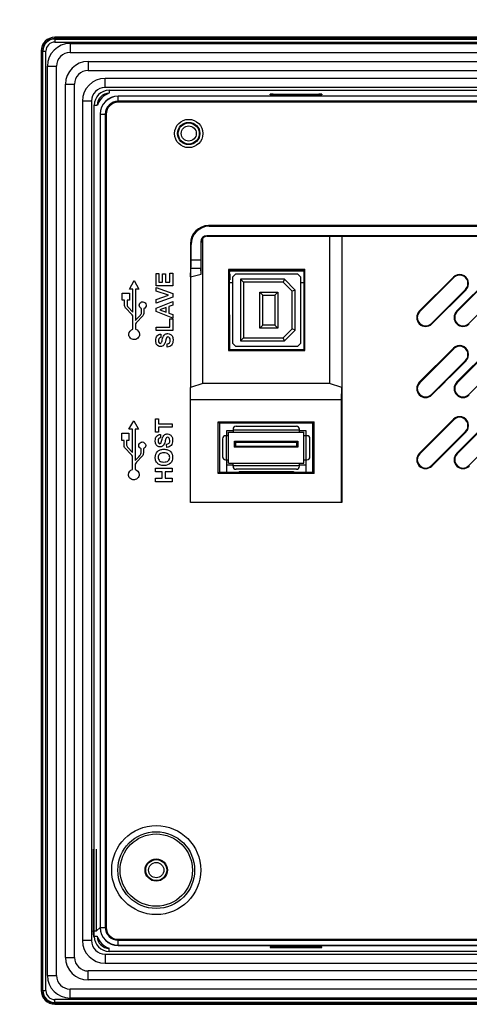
# Model space of a CAD drawing. Extents: x 35 to 740, y 146 to 443.
# Tile 11 of 14: x 522 to 596, y 151 to 315. Entities that reach past the tile are written whole.
import ezdxf

# ---------------------------------------------------------------- set-up
doc = ezdxf.new("R2010")
doc.units = 0
doc.header["$LTSCALE"] = 46.255
doc.header["$PDMODE"] = 3
doc.header["$PDSIZE"] = 0.3125
doc.layers.get('0').update_dxf_attribs({"linetype": 'CONTINUOUS'})
doc.layers.get('Defpoints').update_dxf_attribs({"linetype": 'CONTINUOUS'})
for name, color, linetype in [('02___PRT_ALL_AXES', 7, 'CONTINUOUS'), ('3_ALL_AXES', 7, 'CONTINUOUS'), ('7_ALL_FEATURES', 7, 'CONTINUOUS')]:
    doc.layers.add(name, color=color, linetype=linetype)
doc.styles.add('TEXTSTYLE_2', font='arial.ttf')
doc.dimstyles.new('DIMSTYLE_3', dxfattribs={"dimtxt": 8, "dimasz": 4.76, "dimexe": 2, "dimexo": 1.5, "dimgap": 2, "dimtad": 1, "dimdec": 1, "dimzin": 0, "dimdsep": 46, "dimtxsty": 'TEXTSTYLE_2', "dimblk": '_ARROW_FILLED', "dimblk1": '_ARROW_FILLED', "dimblk2": '_ARROW_FILLED', "dimcen": 0.09, "dimadec": 1, "dimazin": 0, "dimtfac": 1, "dimtdec": 1, "dimtofl": 0, "dimtmove": 0, "dimatfit": 3, "dimldrblk": '_ARROW_FILLED', "dimfxl": 1, "dimtolj": 1, "dimtzin": 0, "dimarcsym": 0})
doc.dimstyles.new('DIMSTYLE_4', dxfattribs={"dimtxt": 8, "dimasz": 4.76, "dimexe": 2, "dimexo": 1.5, "dimgap": 2, "dimtad": 1, "dimdec": 1, "dimzin": 0, "dimdsep": 46, "dimtxsty": 'TEXTSTYLE_2', "dimblk": '_ARROW_FILLED', "dimblk1": '_ARROW_FILLED', "dimblk2": '_ARROW_FILLED', "dimcen": 0.09, "dimadec": 1, "dimazin": 0, "dimtp": 0.001, "dimtm": 0.001, "dimtfac": 1, "dimtdec": 1, "dimtofl": 0, "dimtmove": 0, "dimatfit": 3, "dimldrblk": '_ARROW_FILLED', "dimfxl": 1, "dimtolj": 1, "dimtzin": 0, "dimarcsym": 0})

# ---------------------------------------------------------------- blocks, each defined once
blk = doc.blocks.new('_ARROW_FILLED')
at = {"color": 0, "linetype": 'ByBlock'}
blk.add_solid([(0, 0), (-1, 0.167), (-1, -0.167)], dxfattribs=at)
blk = doc.blocks.new('*D6')
at = {"color": 0, "linetype": 'Continuous', "lineweight": -2, "transparency": 16777216}
for p, q in [((440.23, 321.79), (440.23, 379.29)), ((466.43, 303.21), (466.43, 379.29)), ((450.23, 377.29), (456.43, 377.29)), ((466.43, 377.29), (534.62, 377.29))]:
    blk.add_line(p, q, dxfattribs=at)
at = {"layer": 'Defpoints', "color": 0, "linetype": 'Continuous', "transparency": 16777216}
for p in [(466.43, 377.29), (440.23, 320.29), (466.43, 301.71)]:
    blk.add_point(p, dxfattribs=at)
at = {"color": 0, "linetype": 'Continuous', "lineweight": -2, "transparency": 16777216, "xscale": 10, "yscale": 10, "zscale": 10, "rotation": 180}
blk.add_blockref('_ARROW_FILLED', (440.23, 377.29), dxfattribs=at)
at = {"color": 0, "linetype": 'Continuous', "lineweight": -2, "transparency": 16777216, "xscale": 10, "yscale": 10, "zscale": 10}
blk.add_blockref('_ARROW_FILLED', (466.43, 377.29), dxfattribs=at)
at = {"color": 0, "linetype": 'Continuous', "transparency": 16777216, "insert": (505.52, 384.53), "char_height": 8, "width": 54.8699, "attachment_point": 5, "style": 'TEXTSTYLE_2'}
blk.add_mtext('\\A1;26.2(1.03")', dxfattribs=at)
blk = doc.blocks.new('*D7')
at = {"color": 0, "linetype": 'Continuous', "lineweight": -2, "transparency": 16777216}
for p, q in [((429.98, 311.26), (429.98, 396.27)), ((466.43, 300.76), (466.43, 396.27)), ((439.98, 394.27), (456.43, 394.27)), ((466.43, 394.27), (534.47, 394.27))]:
    blk.add_line(p, q, dxfattribs=at)
at = {"layer": 'Defpoints', "color": 0, "linetype": 'Continuous', "transparency": 16777216}
for p in [(466.43, 394.27), (429.98, 309.76), (466.43, 299.26)]:
    blk.add_point(p, dxfattribs=at)
at = {"color": 0, "linetype": 'Continuous', "lineweight": -2, "transparency": 16777216, "xscale": 10, "yscale": 10, "zscale": 10, "rotation": 180}
blk.add_blockref('_ARROW_FILLED', (429.98, 394.27), dxfattribs=at)
at = {"color": 0, "linetype": 'Continuous', "lineweight": -2, "transparency": 16777216, "xscale": 10, "yscale": 10, "zscale": 10}
blk.add_blockref('_ARROW_FILLED', (466.43, 394.27), dxfattribs=at)
at = {"color": 0, "linetype": 'Continuous', "transparency": 16777216, "insert": (505.45, 401.51), "char_height": 8, "width": 54.8699, "attachment_point": 5, "style": 'TEXTSTYLE_2'}
blk.add_mtext('\\A1;36.5(1.44")', dxfattribs=at)

msp = doc.modelspace()

# ---------------------------------------------------------------- linework, layer by layer
at = {"color": 0, "linetype": 'Continuous'}
for p, q in [((537.87, 301.24), (537.87, 302.27)), ((726.9, 302.27), (537.87, 302.27)), ((726.9, 302.24), (537.87, 302.24)), ((726.9, 301.24), (537.87, 301.24)), ((726.89, 301.41), (537.89, 301.41)), ((534.87, 299.27), (534.87, 164.24)), ((534.87, 299.27), (535.9, 299.27)), ((534.9, 299.27), (534.9, 164.24)), ((535.74, 299.26), (535.74, 164.26)), ((535.9, 299.27), (535.9, 164.24)), ((552.87, 280.76), (552.98, 280.66)), ((711.12, 280.76), (552.87, 280.76)), ((552.98, 280.66), (711.01, 280.66)), ((551.57, 278.07), (551.57, 275.09)), ((551.57, 278.07), (551.65, 277.99)), ((551.65, 272.7), (551.65, 277.99)), ((551.9, 254.55), (551.9, 278.65)), ((552.57, 279.07), (552.65, 278.99)), ((711.68, 279.07), (552.57, 279.07)), ((552.65, 278.99), (572.95, 278.99)), ((572.95, 278.99), (572.95, 254.55)), ((572.95, 278.99), (574.97, 278.96)), ((574.97, 278.96), (574.97, 234.81)), ((692.15, 278.96), (574.98, 278.96)), ((549.87, 277.77), (549.87, 253.88)), ((549.87, 277.77), (549.98, 277.66)), ((549.98, 275.09), (549.98, 277.66)), ((549.98, 275.09), (551.57, 275.09)), ((549.87, 272.26), (549.95, 273.68)), ((549.95, 273.68), (551.6, 273.68)), ((551.65, 272.7), (551.6, 273.68)), ((556.19, 273.46), (556.19, 260.01)), ((556.19, 273.46), (556.39, 273.26)), ((568.85, 273.46), (556.19, 273.46)), ((556.37, 272.74), (556.39, 273.26)), ((558.89, 273.28), (556.39, 273.26)), ((568.65, 273.22), (556.39, 273.22)), ((559.87, 273.26), (558.89, 273.26)), ((568.65, 273.26), (559.87, 273.28)), ((568.85, 273.46), (568.65, 273.26)), ((568.65, 273.26), (568.67, 272.74)), ((568.85, 260.01), (568.85, 273.46)), ((539.73, 270.24), (540.53, 271.64)), ((540.53, 271.64), (541.32, 270.24)), ((544.16, 270.78), (544.16, 272.84)), ((544.16, 272.84), (544.63, 272.84)), ((544.63, 272.84), (544.63, 271.35)), ((545.24, 271.35), (545.24, 272.74)), ((545.24, 272.74), (545.71, 272.74)), ((545.71, 272.74), (545.71, 271.35)), ((546.46, 271.35), (546.46, 272.89)), ((546.46, 272.89), (546.93, 272.89)), ((546.93, 272.89), (546.93, 270.78)), ((549.87, 272.26), (551.65, 272.7)), ((556.39, 260.22), (556.37, 271.78)), ((556.39, 272.74), (556.39, 271.78)), ((556.89, 272.26), (557.39, 272.76)), ((556.89, 261.22), (556.89, 272.26)), ((557.39, 272.76), (567.65, 272.76)), ((558.19, 271.86), (558.19, 261.62)), ((558.19, 271.86), (558.69, 271.36)), ((565.45, 271.86), (558.19, 271.86)), ((565.45, 271.86), (565.25, 271.36)), ((567.25, 270.06), (565.45, 271.86)), ((567.65, 272.76), (568.15, 272.26)), ((568.15, 272.26), (568.15, 261.22)), ((568.65, 272.74), (568.65, 271.78)), ((568.67, 271.78), (568.65, 260.22)), ((587.83, 266.55), (593.49, 272.21)), ((587.9, 266.48), (593.56, 272.13)), ((593.56, 272.13), (593.49, 272.21)), ((594.03, 266.55), (599.69, 272.21)), ((594.1, 266.48), (599.76, 272.13)), ((540.31, 270.24), (539.73, 270.24)), ((540.31, 266.4), (540.31, 270.24)), ((540.75, 270.24), (540.75, 265.03)), ((541.32, 270.24), (540.75, 270.24)), ((546.93, 270.78), (544.16, 270.78)), ((544.16, 269.9), (544.16, 270.5)), ((544.16, 270.5), (546.93, 269.51)), ((546.21, 269.23), (544.16, 269.9)), ((544.63, 271.35), (545.24, 271.35)), ((545.71, 271.35), (546.46, 271.35)), ((556.89, 271.29), (556.37, 271.29)), ((558.69, 271.36), (558.69, 262.12)), ((565.25, 271.36), (558.69, 271.36)), ((566.75, 269.86), (565.25, 271.36)), ((567.25, 270.06), (566.75, 269.86)), ((566.75, 263.62), (566.75, 269.86)), ((567.25, 263.41), (567.25, 270.06)), ((568.67, 271.29), (568.15, 271.29)), ((595.51, 270.18), (589.85, 264.53)), ((595.58, 270.11), (589.92, 264.45)), ((595.58, 270.11), (595.51, 270.18)), ((601.71, 270.18), (596.05, 264.53)), ((538.54, 268.37), (538.54, 269.56)), ((538.54, 269.56), (539.73, 269.56)), ((538.92, 268.37), (538.54, 268.37)), ((538.92, 267.62), (538.92, 268.37)), ((539.34, 268.37), (539.34, 267.75)), ((539.73, 268.37), (539.34, 268.37)), ((539.73, 269.56), (539.73, 268.37)), ((544.16, 268.52), (546.21, 269.23)), ((546.93, 268.91), (544.16, 267.91)), ((544.16, 267.91), (544.16, 268.52)), ((544.16, 267.07), (546.93, 268.19)), ((546.93, 269.51), (546.93, 268.91)), ((546.93, 268.19), (546.93, 267.58)), ((561.37, 263.74), (561.37, 269.74)), ((561.37, 269.74), (561.87, 269.24)), ((561.37, 269.74), (564.37, 269.74)), ((561.87, 264.24), (561.87, 269.24)), ((561.87, 269.24), (563.87, 269.24)), ((564.37, 269.74), (563.87, 269.24)), ((563.87, 269.24), (563.87, 264.24)), ((564.37, 269.74), (564.37, 263.74)), ((540.07, 266.08), (539.13, 267.07)), ((539.55, 267.2), (540.31, 266.4)), ((541.77, 266.44), (541.77, 266.99)), ((542.13, 266.99), (542.13, 266.3)), ((544.16, 266.48), (544.16, 267.07)), ((545.83, 267.16), (544.8, 266.77)), ((544.8, 266.77), (545.83, 266.4)), ((545.83, 266.4), (545.83, 267.16)), ((546.93, 267.58), (546.3, 267.34)), ((546.3, 267.34), (546.3, 266.23)), ((587.83, 266.55), (587.9, 266.48)), ((594.03, 266.55), (594.1, 266.48)), ((540.31, 263.57), (540.31, 265.77)), ((541.92, 265.74), (540.98, 264.75)), ((546.93, 265.4), (544.16, 266.48)), ((546.3, 266.23), (546.93, 266)), ((546.46, 263.89), (546.46, 265.29)), ((546.46, 265.29), (546.93, 265.29)), ((546.93, 266), (546.93, 265.4)), ((546.93, 265.29), (546.93, 263.33)), ((540.75, 264.45), (540.75, 263.58)), ((544.18, 263.33), (544.18, 263.89)), ((544.18, 263.89), (546.46, 263.89)), ((546.93, 263.33), (544.18, 263.33)), ((561.37, 263.74), (561.87, 264.24)), ((564.37, 263.74), (561.37, 263.74)), ((563.87, 264.24), (561.87, 264.24)), ((564.37, 263.74), (563.87, 264.24)), ((565.25, 262.12), (566.75, 263.62)), ((565.45, 261.62), (567.25, 263.41)), ((567.25, 263.41), (566.75, 263.62)), ((589.85, 264.53), (589.92, 264.45)), ((596.05, 264.53), (596.12, 264.45)), ((544.96, 262.76), (544.97, 262.2)), ((558.19, 261.62), (558.69, 262.12)), ((558.19, 261.62), (565.45, 261.62)), ((558.69, 262.12), (565.25, 262.12)), ((565.45, 261.62), (565.25, 262.12)), ((546.03, 260.58), (545.98, 261.13)), ((556.19, 260.01), (556.39, 260.22)), ((556.19, 260.01), (568.85, 260.01)), ((556.39, 260.22), (558.89, 260.2)), ((557.39, 260.72), (556.89, 261.22)), ((567.65, 260.72), (557.39, 260.72)), ((558.89, 260.22), (559.89, 260.22)), ((559.89, 260.2), (568.65, 260.22)), ((568.15, 261.22), (567.65, 260.72)), ((568.85, 260.01), (568.65, 260.22)), ((587.83, 254.75), (593.49, 260.41)), ((587.83, 254.75), (593.49, 260.41)), ((587.9, 254.68), (593.56, 260.33)), ((587.9, 254.68), (593.56, 260.33)), ((593.56, 260.33), (593.49, 260.41)), ((593.56, 260.33), (593.49, 260.41)), ((594.03, 254.75), (599.69, 260.41)), ((594.1, 254.68), (599.76, 260.33)), ((595.51, 258.38), (589.85, 252.73)), ((595.58, 258.31), (589.92, 252.65)), ((595.58, 258.31), (595.51, 258.38)), ((601.71, 258.38), (596.05, 252.73)), ((551.9, 254.55), (549.87, 253.88)), ((549.9, 251.88), (549.87, 253.88)), ((549.87, 234.81), (549.87, 253.88)), ((572.95, 254.55), (551.9, 254.55)), ((574.97, 253.88), (572.95, 254.55)), ((574.95, 251.88), (574.97, 253.88)), ((587.83, 254.75), (587.9, 254.68)), ((587.83, 254.75), (587.9, 254.68)), ((592.11, 254.99), (589.85, 252.73)), ((592.11, 254.84), (589.92, 252.65)), ((594.03, 254.75), (594.1, 254.68)), ((549.9, 234.83), (549.9, 251.88)), ((549.9, 251.88), (574.95, 251.88)), ((574.95, 234.83), (574.95, 251.88)), ((589.85, 252.73), (589.92, 252.65)), ((589.85, 252.73), (589.92, 252.65)), ((596.05, 252.73), (596.12, 252.65)), ((544.08, 246.46), (544.08, 248.66)), ((544.08, 248.66), (544.55, 248.66)), ((544.55, 248.66), (544.55, 247.84)), ((587.83, 242.95), (593.49, 248.61)), ((587.9, 242.88), (593.56, 248.53)), ((593.56, 248.53), (593.49, 248.61)), ((594.03, 242.95), (599.69, 248.61)), ((594.1, 242.88), (599.76, 248.53)), ((539.66, 246.95), (540.45, 248.36)), ((540.23, 246.95), (539.66, 246.95)), ((540.23, 243.12), (540.23, 246.95)), ((540.45, 248.36), (541.25, 246.95)), ((540.68, 246.95), (540.68, 241.74)), ((541.25, 246.95), (540.68, 246.95)), ((544.55, 247.84), (546.86, 247.84)), ((544.55, 247.28), (544.55, 246.46)), ((546.86, 247.28), (544.55, 247.28)), ((546.86, 247.84), (546.86, 247.28)), ((554.49, 239.6), (554.49, 248.16)), ((554.49, 248.16), (554.69, 247.96)), ((554.49, 248.16), (570.39, 248.16)), ((554.69, 247.96), (554.69, 239.81)), ((570.19, 247.96), (554.69, 247.96)), ((570.39, 248.16), (570.19, 247.96)), ((570.19, 239.81), (570.19, 247.96)), ((570.39, 239.6), (570.39, 248.16)), ((538.46, 245.09), (538.46, 246.28)), ((538.46, 246.28), (539.65, 246.28)), ((539.65, 246.28), (539.65, 245.09)), ((544.55, 246.46), (544.08, 246.46)), ((544.88, 246.09), (544.9, 245.53)), ((595.51, 246.58), (589.85, 240.93)), ((595.58, 246.51), (589.92, 240.85)), ((595.58, 246.51), (595.51, 246.58)), ((601.71, 246.58), (596.05, 240.93)), ((538.85, 245.09), (538.46, 245.09)), ((538.85, 244.34), (538.85, 245.09)), ((539.99, 242.8), (539.06, 243.79)), ((539.27, 245.09), (539.27, 244.47)), ((539.65, 245.09), (539.27, 245.09)), ((539.48, 243.92), (540.23, 243.12)), ((541.7, 243.16), (541.7, 243.71)), ((542.05, 243.71), (542.05, 243.02)), ((545.96, 243.92), (545.91, 244.47)), ((540.23, 240.29), (540.23, 242.49)), ((541.84, 242.46), (540.91, 241.47)), ((587.83, 242.95), (587.9, 242.88)), ((594.03, 242.95), (594.1, 242.88)), ((540.68, 241.16), (540.68, 240.29)), ((544.08, 239.91), (544.08, 240.47)), ((544.08, 240.47), (546.86, 240.47)), ((546.86, 240.47), (546.86, 239.91)), ((589.85, 240.93), (589.92, 240.85)), ((596.05, 240.93), (596.12, 240.85)), ((545.18, 239.91), (544.08, 239.91)), ((544.08, 238.25), (544.08, 238.81)), ((544.08, 238.81), (545.18, 238.81)), ((545.18, 238.81), (545.18, 239.91)), ((545.65, 239.91), (545.65, 238.81)), ((546.86, 239.91), (545.65, 239.91)), ((545.65, 238.81), (546.86, 238.81)), ((546.86, 238.81), (546.86, 238.25)), ((554.69, 239.81), (554.49, 239.6)), ((570.39, 239.6), (554.49, 239.6)), ((554.69, 239.81), (570.19, 239.81)), ((570.39, 239.6), (570.19, 239.81)), ((546.86, 238.25), (544.08, 238.25)), ((549.87, 234.81), (549.9, 234.83)), ((574.97, 234.81), (549.87, 234.81)), ((549.9, 234.83), (574.95, 234.83)), ((574.97, 234.81), (574.95, 234.83)), ((534.87, 164.24), (535.9, 164.24)), ((537.87, 161.24), (537.87, 162.27)), ((537.87, 162.27), (726.9, 162.27)), ((537.89, 162.11), (726.89, 162.11)), ((537.87, 161.27), (726.9, 161.27)), ((537.87, 161.24), (726.9, 161.24))]:
    msp.add_line(p, q, dxfattribs=at)
for centre, radius in [((549.58, 296.06), 2.35), ((549.58, 296.06), 1.85), ((549.58, 296.06), 1.75), ((544.19, 173.76), 7.39), ((544.19, 173.76), 6.37), ((544.19, 173.76), 6), ((544.19, 173.76), 1.85), ((544.19, 173.76), 1.75)]:
    msp.add_circle(centre, radius, dxfattribs=at)
for centre, radius, start, end in [((537.87, 299.27), 3, 90, 180), ((537.87, 299.27), 2.97, 90, 180), ((537.89, 299.26), 2.15, 90, 180), ((537.87, 299.27), 1.97, 90, 180), ((594.53, 271.16), 1.48, 314.9958, 134.9987), ((594.53, 271.16), 1.38, 314.9955, 134.9985), ((588.88, 265.5), 1.48, 135.0011, 315.0006), ((595.08, 265.5), 1.48, 135.0011, 315.0006), ((588.88, 265.5), 1.38, 135.0012, 315.0007), ((595.08, 265.5), 1.38, 135.0012, 315.0007), ((594.53, 259.36), 1.48, 71.0718, 134.9987), ((594.53, 259.36), 1.48, 314.9958, 134.9987), ((594.53, 259.36), 1.38, 71.9268, 134.9986), ((594.53, 259.36), 1.38, 314.9955, 134.9985), ((588.88, 253.7), 1.48, 135.0011, 315.0006), ((588.88, 253.7), 1.48, 135.0011, 315.0006), ((588.88, 253.7), 1.38, 135.0012, 315.0007), ((588.88, 253.7), 1.38, 135.0012, 315.0007), ((595.08, 253.7), 1.48, 135.0011, 315.0006), ((595.08, 253.7), 1.38, 135.0012, 315.0007), ((594.53, 247.56), 1.48, 314.9958, 134.9987), ((594.53, 247.56), 1.38, 314.9955, 134.9985), ((198.71, 565.73), 471.07, 316.5466, 316.69), ((588.88, 241.9), 1.48, 135.0011, 315.0006), ((588.88, 241.9), 1.38, 135.0012, 315.0007), ((595.08, 241.9), 1.48, 135.0011, 315.0006), ((595.08, 241.9), 1.38, 135.0012, 315.0007), ((537.87, 164.24), 3, 180, 270), ((537.87, 164.24), 2.97, 180, 270), ((537.89, 164.26), 2.15, 180, 270), ((537.87, 164.24), 1.97, 180, 270)]:
    msp.add_arc(centre, radius, start, end, dxfattribs=at)
for centre, major_axis, ratio, start_param, end_param in [((552.88, 277.76), (2.13, -2.13), 0.997265, 2.357564, 3.925621), ((552.98, 277.65), (2.13, -2.13), 0.997265, 2.357564, 3.925621), ((552.57, 278.07), (0.709, -0.709), 0.997265, 2.357564, 3.925621), ((552.64, 278), (0.325, 0.949), 0.98382, 1.18164, 1.906205), ((552.65, 277.99), (0.709, -0.709), 0.997265, 2.357564, 3.201056), ((549.87, 275.09), (0, 2), 0.052408, -2.356194, -1.570796), ((551.68, 275.09), (0, 2), 0.052408, -4.712389, -3.926991)]:
    msp.add_ellipse(centre, major_axis=major_axis, ratio=ratio, start_param=start_param, end_param=end_param, dxfattribs=at)
for points, knots in [([(541.76, 268.09), (541.82, 268.11), (542.17, 268.19), (542.76, 267.59), (542.34, 267.07), (542.13, 266.99)], [0, 0, 0, 0, 0.106815, 0.594965, 1, 1, 1, 1]), ([(539.13, 267.07), (539.12, 267.08), (538.99, 267.23), (538.92, 267.44), (538.92, 267.62)], [0, 0, 0, 0, 0.084363, 1, 1, 1, 1]), ([(539.34, 267.75), (539.34, 267.57), (539.41, 267.37), (539.54, 267.21), (539.55, 267.2)], [0, 0, 0, 0, 0.916648, 1, 1, 1, 1]), ([(541.77, 266.99), (541.56, 267.06), (541.18, 267.53), (541.55, 268), (541.76, 268.09)], [0, 0, 0, 0, 0.517139, 1, 1, 1, 1]), ([(540.75, 265.03), (540.84, 265.12), (541.02, 265.32), (541.29, 265.6), (541.47, 265.79), (541.56, 265.89)], [0, 0, 0, 0, 0.334313, 0.667708, 1, 1, 1, 1]), ([(541.56, 265.89), (541.57, 265.9), (541.7, 266.05), (541.77, 266.26), (541.77, 266.44)], [0, 0, 0, 0, 0.083982, 1, 1, 1, 1]), ([(542.13, 266.3), (542.13, 266.3), (542.13, 266.11), (542.05, 265.91), (541.93, 265.75), (541.92, 265.74)], [0, 0, 0, 0, 0.009405, 0.916445, 1, 1, 1, 1]), ([(540.79, 261.88), (540.71, 261.85), (540.39, 261.8), (539.85, 262.03), (539.48, 262.85), (539.96, 263.48), (540.31, 263.57)], [0, 0, 0, 0, 0.094365, 0.346665, 0.599041, 1, 1, 1, 1]), ([(540.75, 263.58), (541.1, 263.49), (541.59, 262.85), (541.26, 262.12), (540.93, 261.92), (540.79, 261.88)], [0, 0, 0, 0, 0.496729, 0.805978, 1, 1, 1, 1]), ([(544.98, 260.69), (544.95, 260.69), (544.78, 260.68), (544.45, 260.77), (544.14, 261.17), (544.07, 261.78), (544.2, 262.53), (544.73, 262.75), (544.96, 262.76)], [0, 0, 0, 0, 0.032687, 0.17092, 0.31917, 0.503126, 0.774835, 1, 1, 1, 1]), ([(544.6, 261.9), (544.58, 261.83), (544.56, 261.62), (544.59, 261.34), (544.84, 261.18), (545.04, 261.3), (545.13, 261.53), (545.2, 261.83), (545.28, 262.14), (545.41, 262.47), (545.62, 262.72), (545.83, 262.8), (545.91, 262.82)], [0, 0, 0, 0, 0.070651, 0.209971, 0.279007, 0.345795, 0.417952, 0.540896, 0.671904, 0.767243, 0.915386, 1, 1, 1, 1]), ([(544.97, 262.2), (544.86, 262.18), (544.68, 262.1), (544.61, 261.95), (544.6, 261.9)], [0, 0, 0, 0, 0.675728, 1, 1, 1, 1]), ([(546.49, 261.55), (546.5, 261.61), (546.53, 261.82), (546.47, 262.14), (546.17, 262.31), (545.97, 262.25), (545.89, 262.13), (545.83, 262.01), (545.78, 261.82), (545.71, 261.54), (545.62, 261.22), (545.45, 260.92), (545.23, 260.75), (545.05, 260.7), (544.98, 260.69)], [0, 0, 0, 0, 0.057574, 0.199085, 0.299932, 0.359537, 0.393649, 0.438447, 0.494294, 0.592749, 0.726499, 0.82315, 0.929101, 1, 1, 1, 1]), ([(545.91, 262.82), (545.98, 262.83), (546.21, 262.86), (546.61, 262.75), (546.95, 262.31), (547.02, 261.66), (546.87, 260.84), (546.29, 260.61), (546.03, 260.58)], [0, 0, 0, 0, 0.063895, 0.2008, 0.343379, 0.522976, 0.770388, 1, 1, 1, 1]), ([(545.98, 261.13), (546.13, 261.16), (546.38, 261.25), (546.47, 261.47), (546.49, 261.55)], [0, 0, 0, 0, 0.63941, 1, 1, 1, 1]), ([(544.91, 244.03), (544.88, 244.03), (544.7, 244.02), (544.38, 244.11), (544.07, 244.51), (544, 245.11), (544.12, 245.86), (544.66, 246.09), (544.88, 246.09)], [0, 0, 0, 0, 0.032785, 0.171016, 0.319264, 0.503176, 0.774821, 1, 1, 1, 1]), ([(544.52, 245.23), (544.5, 245.17), (544.49, 244.96), (544.51, 244.68), (544.77, 244.52), (544.96, 244.63), (545.05, 244.87), (545.13, 245.16), (545.21, 245.48), (545.33, 245.81), (545.55, 246.06), (545.75, 246.14), (545.83, 246.15)], [0, 0, 0, 0, 0.070453, 0.209379, 0.278254, 0.344993, 0.417091, 0.540022, 0.671017, 0.766554, 0.915135, 1, 1, 1, 1]), ([(544.9, 245.53), (544.79, 245.51), (544.6, 245.44), (544.54, 245.29), (544.52, 245.23)], [0, 0, 0, 0, 0.675991, 1, 1, 1, 1]), ([(546.42, 244.89), (546.43, 244.95), (546.45, 245.16), (546.4, 245.47), (546.1, 245.65), (545.9, 245.58), (545.81, 245.47), (545.76, 245.35), (545.71, 245.15), (545.64, 244.87), (545.55, 244.56), (545.38, 244.26), (545.15, 244.09), (544.98, 244.04), (544.91, 244.03)], [0, 0, 0, 0, 0.057482, 0.198535, 0.299002, 0.358382, 0.392365, 0.437192, 0.493076, 0.591594, 0.725562, 0.822491, 0.928746, 1, 1, 1, 1]), ([(545.83, 246.15), (545.9, 246.17), (546.14, 246.19), (546.53, 246.09), (546.88, 245.64), (546.94, 244.99), (546.8, 244.18), (546.22, 243.95), (545.96, 243.92)], [0, 0, 0, 0, 0.063842, 0.200633, 0.343244, 0.52288, 0.770342, 1, 1, 1, 1]), ([(539.06, 243.79), (539.05, 243.8), (538.92, 243.95), (538.85, 244.16), (538.85, 244.34)], [0, 0, 0, 0, 0.084645, 1, 1, 1, 1]), ([(539.27, 244.47), (539.27, 244.29), (539.34, 244.08), (539.47, 243.93), (539.48, 243.92)], [0, 0, 0, 0, 0.916306, 1, 1, 1, 1]), ([(541.7, 243.71), (541.48, 243.78), (541.11, 244.25), (541.47, 244.72), (541.69, 244.8)], [0, 0, 0, 0, 0.517139, 1, 1, 1, 1]), ([(541.69, 244.8), (541.75, 244.83), (542.1, 244.91), (542.68, 244.31), (542.27, 243.78), (542.05, 243.71)], [0, 0, 0, 0, 0.106782, 0.59495, 1, 1, 1, 1]), ([(545.49, 240.93), (545.24, 240.93), (544.84, 240.99), (544.38, 241.29), (544.08, 241.72), (543.97, 242.42), (544.22, 243.2), (544.87, 243.58), (545.24, 243.63), (545.43, 243.63)], [0, 0, 0, 0, 0.165121, 0.270022, 0.369656, 0.508336, 0.748491, 0.870039, 1, 1, 1, 1]), ([(545.43, 243.63), (545.45, 243.63), (545.67, 243.63), (546.06, 243.58), (546.72, 243.2), (547.04, 242.29), (546.65, 241.15), (545.87, 240.94), (545.49, 240.93)], [0, 0, 0, 0, 0.009548, 0.147887, 0.268632, 0.507664, 0.748187, 1, 1, 1, 1]), ([(545.91, 244.47), (546.05, 244.49), (546.3, 244.59), (546.4, 244.81), (546.42, 244.89)], [0, 0, 0, 0, 0.63962, 1, 1, 1, 1]), ([(541.49, 242.6), (541.5, 242.61), (541.63, 242.77), (541.7, 242.97), (541.7, 243.16)], [0, 0, 0, 0, 0.083872, 1, 1, 1, 1]), ([(542.05, 243.02), (542.05, 243.01), (542.05, 242.83), (541.98, 242.62), (541.85, 242.47), (541.84, 242.46)], [0, 0, 0, 0, 0.009362, 0.916162, 1, 1, 1, 1]), ([(545.46, 243.05), (545.32, 243.05), (545.07, 243.03), (544.64, 242.82), (544.43, 242.28), (544.65, 241.74), (545.07, 241.53), (545.32, 241.51), (545.47, 241.51)], [0, 0, 0, 0, 0.153695, 0.276583, 0.498142, 0.720853, 0.844968, 1, 1, 1, 1]), ([(545.47, 241.51), (545.73, 241.51), (546.22, 241.6), (546.52, 242.28), (546.29, 242.82), (545.86, 243.03), (545.6, 243.05), (545.46, 243.05)], [0, 0, 0, 0, 0.274534, 0.496347, 0.71721, 0.842982, 1, 1, 1, 1]), ([(540.72, 238.59), (540.63, 238.57), (540.32, 238.52), (539.77, 238.75), (539.41, 239.56), (539.89, 240.2), (540.23, 240.29)], [0, 0, 0, 0, 0.094445, 0.346666, 0.59904, 1, 1, 1, 1]), ([(540.68, 240.29), (541.03, 240.21), (541.52, 239.57), (541.19, 238.83), (540.85, 238.63), (540.72, 238.59)], [0, 0, 0, 0, 0.496752, 0.806023, 1, 1, 1, 1])]:
    msp.add_open_spline(points, degree=3, knots=knots, dxfattribs=at)
for points in [[(540.31, 265.77), (540.23, 265.88), (540.15, 265.98), (540.07, 266.08)], [(540.98, 264.75), (540.9, 264.66), (540.82, 264.55), (540.75, 264.45)], [(540.23, 242.49), (540.16, 242.59), (540.08, 242.7), (539.99, 242.8)], [(540.91, 241.47), (540.82, 241.37), (540.75, 241.27), (540.68, 241.16)]]:
    msp.add_open_spline(points, degree=3, dxfattribs=at)
at = {"layer": '02___PRT_ALL_AXES', "color": 0, "linetype": 'Continuous'}
msp.add_circle((549.58, 296.06), 1.25, dxfattribs=at)
at = {"layer": '3_ALL_AXES', "color": 0, "linetype": 'Continuous'}
msp.add_circle((544.19, 173.76), 1.75, dxfattribs=at)
at = {"layer": '7_ALL_FEATURES', "color": 0, "linetype": 'Continuous'}
for p, q in [((527.39, 311.84), (527.39, 312.04)), ((737.39, 312.04), (527.39, 312.04)), ((737.39, 311.84), (527.39, 311.84)), ((527.39, 311.75), (527.39, 311.25)), ((527.39, 311.75), (737.39, 311.75)), ((527.39, 311.25), (737.39, 311.25)), ((529.89, 311), (529.89, 309.5)), ((529.89, 311), (734.89, 311)), ((525.1, 309.76), (525.1, 153.76)), ((525.3, 309.76), (525.1, 309.76)), ((525.3, 309.76), (525.3, 153.76)), ((525.39, 153.76), (525.39, 309.75)), ((525.39, 309.75), (525.89, 309.75)), ((525.89, 153.76), (525.89, 309.75)), ((529.89, 309.5), (734.89, 309.5)), ((532.89, 308.01), (532.89, 306.51)), ((532.89, 308.01), (731.89, 308.01)), ((526.14, 156.26), (526.14, 307.25)), ((526.14, 307.25), (527.64, 307.25)), ((527.64, 156.26), (527.64, 307.25)), ((532.89, 306.51), (731.89, 306.51)), ((529.14, 159.26), (529.14, 304.26)), ((529.14, 304.26), (530.64, 304.26)), ((530.64, 159.26), (530.64, 304.26)), ((535.69, 303.7), (535.69, 305.2)), ((729.09, 305.2), (535.69, 305.2)), ((729.09, 303.7), (535.69, 303.7)), ((536.19, 302.66), (536.19, 302.75)), ((536.39, 303.25), (536.39, 302.75)), ((536.39, 303.25), (728.39, 303.25)), ((563.1, 302.49), (563.1, 302.59)), ((563.6, 302.48), (563.6, 302.6)), ((563.6, 302.6), (571.17, 302.6)), ((571.17, 302.48), (563.6, 302.48)), ((571.17, 302.48), (571.17, 302.6)), ((571.67, 302.59), (571.67, 302.49)), ((531.94, 301.45), (531.94, 162.06)), ((533.44, 301.45), (531.94, 301.45)), ((533.44, 301.45), (533.44, 162.06)), ((534.39, 300.95), (534.48, 300.95)), ((533.89, 162.76), (533.89, 300.75)), ((533.89, 300.75), (534.39, 300.75)), ((556.94, 246.96), (556.94, 246.46)), ((557.44, 247.46), (567.44, 247.46)), ((567.94, 246.46), (567.94, 246.96)), ((555.19, 245.38), (555.19, 242.38)), ((556.19, 245.88), (555.69, 245.88)), ((555.79, 245.88), (555.79, 241.88)), ((555.89, 245.88), (555.89, 246.76)), ((555.89, 246.76), (556.94, 246.76)), ((556.19, 241.31), (556.19, 246.46)), ((556.19, 246.46), (568.69, 246.46)), ((556.94, 246.86), (567.94, 246.86)), ((567.94, 246.76), (568.99, 246.76)), ((568.69, 241.31), (568.69, 246.46)), ((569.19, 245.88), (568.69, 245.88)), ((568.99, 246.76), (568.99, 245.88)), ((569.09, 241.88), (569.09, 245.88)), ((569.69, 242.38), (569.69, 245.38)), ((557.19, 243.96), (557.19, 244.96)), ((557.39, 244.76), (557.19, 244.96)), ((557.19, 244.96), (567.69, 244.96)), ((557.19, 243.96), (557.39, 244.16)), ((567.69, 243.96), (557.19, 243.96)), ((557.39, 244.16), (557.39, 244.76)), ((567.49, 244.76), (557.39, 244.76)), ((557.39, 244.16), (567.49, 244.16)), ((567.49, 244.76), (567.69, 244.96)), ((567.49, 244.16), (567.49, 244.76)), ((567.49, 244.16), (567.69, 243.96)), ((567.69, 244.96), (567.69, 243.96)), ((555.69, 241.88), (556.19, 241.88)), ((555.89, 239.81), (555.89, 241.88)), ((556.94, 241.01), (555.89, 241.01)), ((556.19, 241.31), (568.69, 241.31)), ((556.94, 240.81), (556.94, 241.31)), ((556.94, 240.91), (567.94, 240.91)), ((567.94, 240.81), (567.94, 241.31)), ((568.99, 241.01), (567.94, 241.01)), ((568.69, 241.88), (569.19, 241.88)), ((568.99, 241.88), (568.99, 239.81)), ((567.44, 240.31), (557.44, 240.31)), ((557.94, 239.96), (557.94, 239.81)), ((557.94, 239.96), (566.94, 239.96)), ((566.94, 239.96), (566.94, 239.81)), ((533.7, 177.25), (533.7, 163.65)), ((534.2, 177.25), (534.2, 163.65)), ((533.7, 163.65), (534.28, 163.65)), ((534.87, 164.24), (534.28, 163.65)), ((533.44, 162.06), (531.94, 162.06)), ((533.89, 162.76), (534.39, 162.76)), ((534.48, 162.57), (534.39, 162.57)), ((536.19, 160.76), (536.19, 160.85)), ((536.39, 160.26), (536.39, 160.76)), ((728.39, 160.26), (536.39, 160.26)), ((563.1, 161.02), (563.1, 160.93)), ((563.6, 160.91), (563.6, 161.03)), ((571.17, 161.03), (563.6, 161.03)), ((563.6, 160.91), (571.17, 160.91)), ((571.17, 160.91), (571.17, 161.03)), ((571.67, 160.93), (571.67, 161.02)), ((529.14, 159.26), (530.64, 159.26)), ((535.69, 159.81), (535.69, 158.31)), ((535.69, 159.81), (729.09, 159.81)), ((532.89, 155.51), (532.89, 157.01)), ((731.89, 157.01), (532.89, 157.01)), ((535.69, 158.31), (729.09, 158.31)), ((526.14, 156.26), (527.64, 156.26)), ((731.89, 155.51), (532.89, 155.51)), ((525.3, 153.76), (525.1, 153.76)), ((525.3, 153.76), (525.1, 153.76)), ((525.39, 153.76), (525.89, 153.76)), ((529.89, 152.51), (529.89, 154.01)), ((734.89, 154.01), (529.89, 154.01)), ((527.39, 151.76), (527.39, 152.26)), ((737.39, 152.26), (527.39, 152.26)), ((734.89, 152.51), (529.89, 152.51)), ((737.39, 151.76), (527.39, 151.76)), ((527.39, 151.67), (527.39, 151.47)), ((527.39, 151.67), (527.39, 151.47)), ((527.39, 151.67), (737.39, 151.67)), ((527.39, 151.47), (737.39, 151.47))]:
    msp.add_line(p, q, dxfattribs=at)
msp.add_circle((544.19, 173.76), 1.27, dxfattribs=at)
for centre, radius, start, end in [((527.39, 309.76), 2.28, 90, 180), ((527.39, 309.76), 2.08, 90, 180), ((527.39, 309.75), 2, 90, 180), ((527.39, 309.75), 1.5, 90, 180), ((529.89, 307.25), 3.75, 90, 180), ((529.89, 307.25), 2.25, 90, 180), ((532.89, 304.26), 3.75, 90, 180), ((532.89, 304.26), 2.25, 90, 180), ((535.69, 301.45), 3.75, 90, 180), ((535.69, 301.45), 2.25, 90, 180), ((536.39, 300.75), 2.5, 90, 180), ((536.39, 300.75), 2, 90, 180), ((537.28, 299.86), 3, 119.2637, 150.8715), ((537.28, 299.86), 3, 113.9841, 119.9748), ((537.28, 299.86), 3.01, 111.3246, 119.2492), ((537.28, 299.86), 3, 150.0295, 162.0154), ((537.28, 299.86), 3.01, 150.8858, 158.8146), ((557.44, 246.96), 0.5, 90, 180), ((567.44, 246.96), 0.5, 0, 90), ((555.69, 245.38), 0.5, 90, 180), ((569.19, 245.38), 0.5, 0, 90), ((555.69, 242.38), 0.5, 180, 270), ((569.19, 242.38), 0.5, 270, 0), ((557.44, 240.81), 0.5, 180, 270), ((567.44, 240.81), 0.5, 270, 0), ((537.3, 163.65), 3.61, 180.061, 197.5041), ((535.69, 162.06), 3.75, 180, 270), ((535.69, 162.06), 2.25, 180, 270), ((536.39, 162.76), 2.5, 180, 270), ((536.39, 162.76), 2, 180, 270), ((537.28, 163.65), 3.01, 201.0925, 209.034), ((537.28, 163.65), 3, 203.9841, 209.9748), ((537.28, 163.65), 3, 209.048, 240.7177), ((537.28, 163.65), 3, 240.0295, 252.0154), ((537.28, 163.65), 3.01, 240.7321, 248.6753), ((532.89, 159.26), 3.75, 180, 270), ((532.89, 159.26), 2.25, 180, 270), ((529.89, 156.26), 3.75, 180, 270), ((529.89, 156.26), 2.25, 180, 270), ((527.39, 153.76), 2.28, 180, 270), ((527.39, 153.76), 2.28, 180, 270), ((527.39, 153.76), 2.08, 180, 270), ((527.39, 153.76), 2.08, 180, 270), ((527.39, 153.76), 2, 180, 270), ((527.39, 153.76), 1.5, 180, 270)]:
    msp.add_arc(centre, radius, start, end, dxfattribs=at)
for centre, ratio, start_param, end_param in [((563.6, 302.59), 0.022702, 1.571498, 3.141989), ((563.6, 302.49), 0.022684, -3.141197, -1.570705), ((571.17, 302.59), 0.022702, -0.000397, 1.570095), ((571.17, 302.49), 0.022684, -1.570888, -0.000396), ((563.6, 161.02), 0.022684, 1.570705, 3.141197), ((563.6, 160.93), 0.022702, 3.141196, 4.711688), ((571.17, 161.02), 0.022684, 0.000396, 1.570888), ((571.17, 160.93), 0.022702, -1.570095, 0.000397)]:
    msp.add_ellipse(centre, major_axis=(0.5, 0), ratio=ratio, start_param=start_param, end_param=end_param, dxfattribs=at)
for points in [[(535.78, 302.46), (535.33, 302.2), (534.94, 301.81), (534.68, 301.36)], [(534.68, 162.15), (534.94, 161.7), (535.33, 161.31), (535.78, 161.05)]]:
    msp.add_open_spline(points, degree=3, dxfattribs=at)

# ---------------------------------------------------------------- dimensions: what is measured, and where the dimension line sits
at = {"color": 0, "linetype": 'Continuous'}
for base, p1, p2, text, dimstyle, picture, middle in [((466.4331, 394.266), (429.9827, 309.756), (466.4331, 299.2568), '<>(1.44")', 'DIMSTYLE_4', '*D7', (505.4535, 394.266)), ((466.43, 377.29), (440.23, 320.29), (466.43, 301.71), '<>(1.03")', 'DIMSTYLE_3', '*D6', (505.52, 377.29))]:
    dim = msp.add_linear_dim(base=base, p1=p1, p2=p2, text=text, dimstyle=dimstyle, override={"dimasz": 10}, dxfattribs=at)
    dim.commit()
    dim.dimension.update_dxf_attribs({"geometry": picture, "text_midpoint": middle, "dimtype": 160})

doc.saveas('drawing.dxf')
